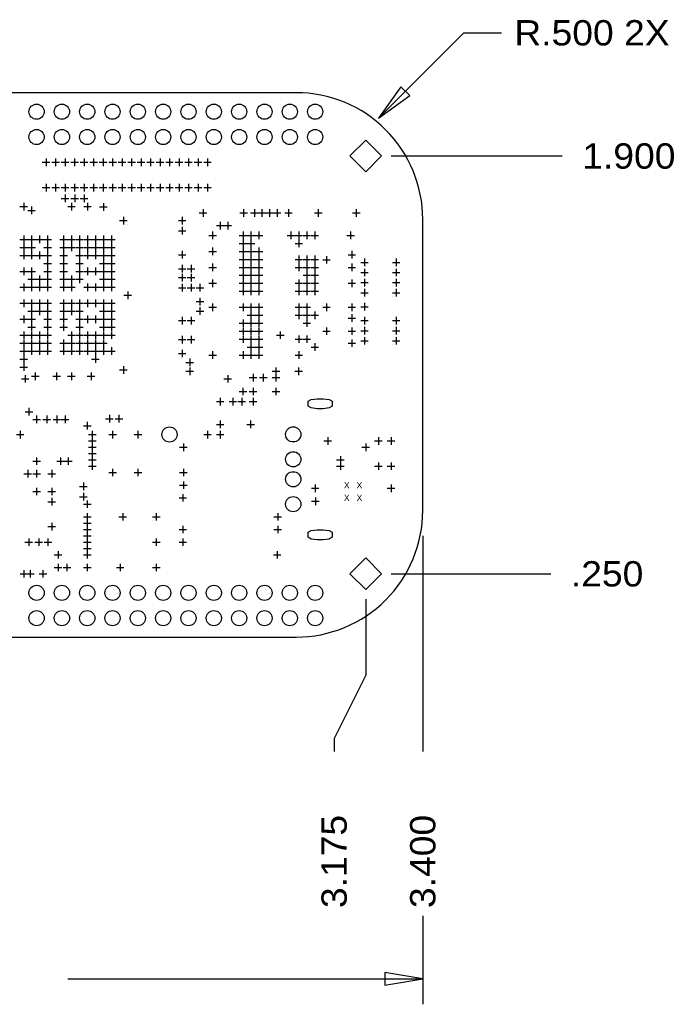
# Model space of a CAD drawing. Extents: x -14005 to 19505, y -9605 to 12407.
# Tile 4 of 7: x 1808 to 4398, y -1450 to 2438. Entities that reach past the tile are written whole.
import ezdxf
from ezdxf.enums import TextEntityAlignment as Align

# ---------------------------------------------------------------- set-up
doc = ezdxf.new("R2010")
doc.units = 0
doc.layers.add('1', color=7, linetype='CONTINUOUS')

# ---------------------------------------------------------------- blocks, each defined once
blk = doc.blocks.new('FIGURE_CROSS')
for points in [[(-0.5, 0), (0.5, 0)], [(0, 0.5), (0, -0.5)]]:
    blk.add_lwpolyline(points)
blk = doc.blocks.new('FIGURE_CIRCLE')
blk.add_circle((0, 0), 0.5)
blk = doc.blocks.new('FIGURE_DIAMOND')
blk.add_lwpolyline([(-0.5, 0), (0, 0.5), (0.5, 0), (0, -0.5)], close=True)
blk = doc.blocks.new('FIGURE_OBLONG')
blk.add_lwpolyline([(-0.5, -0.125), (-0.5, 0.125), (-0.416, 0.375), (-0.25, 0.5), (0.25, 0.5), (0.416, 0.375), (0.5, 0.125), (0.5, -0.125), (0.416, -0.375), (0.25, -0.5), (-0.25, -0.5), (-0.416, -0.375)], close=True)

msp = doc.modelspace()

# ---------------------------------------------------------------- linework, layer by layer
at = {"layer": '1'}
for points in [[(3225, 2050), (3561.72, 2386.5), (3711.72, 2386.5)], [(3275, 1900), (3951, 1900)], [(3400, 400), (3400, -451)], [(3275, 250), (3906, 250)], [(3175, 150), (3175, -150), (3050, -400), (3050, -451)], [(3400, -1100), (3400, -1450)], [(1999, -1350), (3400, -1350)]]:
    msp.add_lwpolyline(points, dxfattribs=at)
msp.add_lwpolyline([(250, 0), (2900, 0, 0.414214), (3400, 500), (3400, 1650, 0.414214), (2900, 2150), (250, 2150, 0.414214), (0, 1900), (0, 250, 0.414214)], format="xyb", close=True, dxfattribs=at)
for points in [[(3313.43, 2173.71), (3225, 2050), (3348.77, 2138.35)], [(3250, -1375), (3400, -1350), (3250, -1325)]]:
    msp.add_lwpolyline(points, close=True, dxfattribs=at)

# ---------------------------------------------------------------- block references
for name, p, xscale, yscale in [('FIGURE_CIRCLE', (1875, 2075), 60, 60), ('FIGURE_CIRCLE', (1975, 2075), 60, 60), ('FIGURE_CIRCLE', (2075, 2075), 60, 60), ('FIGURE_CIRCLE', (2175, 2075), 60, 60), ('FIGURE_CIRCLE', (2275, 2075), 60, 60), ('FIGURE_CIRCLE', (2375, 2075), 60, 60), ('FIGURE_CIRCLE', (2475, 2075), 60, 60), ('FIGURE_CIRCLE', (2575, 2075), 60, 60), ('FIGURE_CIRCLE', (2675, 2075), 60, 60), ('FIGURE_CIRCLE', (2775, 2075), 60, 60), ('FIGURE_CIRCLE', (2875, 2075), 60, 60), ('FIGURE_CIRCLE', (2975, 2075), 60, 60), ('FIGURE_CIRCLE', (1875, 1975), 60, 60), ('FIGURE_CIRCLE', (1975, 1975), 60, 60), ('FIGURE_CIRCLE', (2075, 1975), 60, 60), ('FIGURE_CIRCLE', (2175, 1975), 60, 60), ('FIGURE_CIRCLE', (2275, 1975), 60, 60), ('FIGURE_CIRCLE', (2375, 1975), 60, 60), ('FIGURE_CIRCLE', (2475, 1975), 60, 60), ('FIGURE_CIRCLE', (2575, 1975), 60, 60), ('FIGURE_CIRCLE', (2675, 1975), 60, 60), ('FIGURE_CIRCLE', (2775, 1975), 60, 60), ('FIGURE_CIRCLE', (2875, 1975), 60, 60), ('FIGURE_CIRCLE', (2975, 1975), 60, 60), ('FIGURE_DIAMOND', (3175, 1900), 125, 125), ('FIGURE_CROSS', (1912.5, 1875), 30, 30), ('FIGURE_CROSS', (1950, 1875), 30, 30), ('FIGURE_CROSS', (1987.5, 1875), 30, 30), ('FIGURE_CROSS', (2025, 1875), 30, 30), ('FIGURE_CROSS', (2062.5, 1875), 30, 30), ('FIGURE_CROSS', (2100, 1875), 30, 30), ('FIGURE_CROSS', (2137.5, 1875), 30, 30), ('FIGURE_CROSS', (2175, 1875), 30, 30), ('FIGURE_CROSS', (2212.5, 1875), 30, 30), ('FIGURE_CROSS', (2250, 1875), 30, 30), ('FIGURE_CROSS', (2287.5, 1875), 30, 30), ('FIGURE_CROSS', (2325, 1875), 30, 30), ('FIGURE_CROSS', (2362.5, 1875), 30, 30), ('FIGURE_CROSS', (2400, 1875), 30, 30), ('FIGURE_CROSS', (2437.5, 1875), 30, 30), ('FIGURE_CROSS', (2475, 1875), 30, 30), ('FIGURE_CROSS', (2512.5, 1875), 30, 30), ('FIGURE_CROSS', (2550, 1875), 30, 30), ('FIGURE_CROSS', (1912.5, 1775), 30, 30), ('FIGURE_CROSS', (1950, 1775), 30, 30), ('FIGURE_CROSS', (1987.5, 1775), 30, 30), ('FIGURE_CROSS', (2025, 1775), 30, 30), ('FIGURE_CROSS', (2062.5, 1775), 30, 30), ('FIGURE_CROSS', (2100, 1775), 30, 30), ('FIGURE_CROSS', (2137.5, 1775), 30, 30), ('FIGURE_CROSS', (2175, 1775), 30, 30), ('FIGURE_CROSS', (2212.5, 1775), 30, 30), ('FIGURE_CROSS', (2250, 1775), 30, 30), ('FIGURE_CROSS', (2287.5, 1775), 30, 30), ('FIGURE_CROSS', (2325, 1775), 30, 30), ('FIGURE_CROSS', (2362.5, 1775), 30, 30), ('FIGURE_CROSS', (2400, 1775), 30, 30), ('FIGURE_CROSS', (2437.5, 1775), 30, 30), ('FIGURE_CROSS', (2475, 1775), 30, 30), ('FIGURE_CROSS', (2512.5, 1775), 30, 30), ('FIGURE_CROSS', (2550, 1775), 30, 30), ('FIGURE_CROSS', (1824, 1700), 30, 30), ('FIGURE_CROSS', (1987.65, 1732.5), 30, 30), ('FIGURE_CROSS', (2013, 1700), 30, 30), ('FIGURE_CROSS', (2025.65, 1732.5), 30, 30), ('FIGURE_CROSS', (2062.5, 1732.49), 30, 30), ('FIGURE_CROSS', (2076, 1700), 30, 30), ('FIGURE_CROSS', (2139, 1699), 30, 30), ('FIGURE_CROSS', (1855, 1685), 30, 30), ('FIGURE_CROSS', (2532.5, 1675), 30, 30), ('FIGURE_CROSS', (2692.5, 1675), 30, 30), ('FIGURE_CROSS', (2735, 1675), 30, 30), ('FIGURE_CROSS', (2765, 1675), 30, 30), ('FIGURE_CROSS', (2795, 1675), 30, 30), ('FIGURE_CROSS', (2825, 1675), 30, 30), ('FIGURE_CROSS', (2870, 1675), 30, 30), ('FIGURE_CROSS', (2987.5, 1675), 30, 30), ('FIGURE_CROSS', (3137.5, 1675), 30, 30), ('FIGURE_CROSS', (2217.72, 1645), 30, 30), ('FIGURE_CROSS', (2450, 1645), 30, 30), ('FIGURE_CROSS', (2600, 1625), 30, 30), ('FIGURE_CROSS', (2630, 1625), 30, 30), ('FIGURE_CROSS', (2450, 1605), 30, 30), ('FIGURE_CROSS', (2570, 1586.25), 30, 30), ('FIGURE_CROSS', (2690.25, 1586.25), 30, 30), ('FIGURE_CROSS', (2721.75, 1586.25), 30, 30), ('FIGURE_CROSS', (2753.25, 1586.25), 30, 30), ('FIGURE_CROSS', (2879.27, 1586.23), 30, 30), ('FIGURE_CROSS', (2910.77, 1586.23), 30, 30), ('FIGURE_CROSS', (2942.26, 1586.23), 30, 30), ('FIGURE_CROSS', (2973.76, 1586.24), 30, 30), ('FIGURE_CROSS', (3115, 1586.25), 30, 30), ('FIGURE_CROSS', (1824, 1570.5), 30, 30), ('FIGURE_CROSS', (1855.5, 1570.5), 30, 30), ('FIGURE_CROSS', (1887, 1570.5), 30, 30), ('FIGURE_CROSS', (1918.5, 1570.5), 30, 30), ('FIGURE_CROSS', (1981.5, 1570.47), 30, 30), ('FIGURE_CROSS', (2012.99, 1570.47), 30, 30), ('FIGURE_CROSS', (2044.5, 1570.5), 30, 30), ('FIGURE_CROSS', (2076, 1570.5), 30, 30), ('FIGURE_CROSS', (2107.5, 1570.5), 30, 30), ('FIGURE_CROSS', (2139, 1570.5), 30, 30), ('FIGURE_CROSS', (2170.5, 1570.5), 30, 30), ('FIGURE_CROSS', (2690.25, 1554.75), 30, 30), ('FIGURE_CROSS', (2721.75, 1554.75), 30, 30), ('FIGURE_CROSS', (2910.77, 1554.73), 30, 30), ('FIGURE_CROSS', (1824, 1539), 30, 30), ('FIGURE_CROSS', (1824, 1507.5), 30, 30), ('FIGURE_CROSS', (1855.5, 1539), 30, 30), ('FIGURE_CROSS', (1855.5, 1507.5), 30, 30), ('FIGURE_CROSS', (1887, 1507.5), 30, 30), ('FIGURE_CROSS', (1918.5, 1539), 30, 30), ('FIGURE_CROSS', (1918.5, 1507.5), 30, 30), ('FIGURE_CROSS', (1981.5, 1538.98), 30, 30), ('FIGURE_CROSS', (1981.5, 1507.48), 30, 30), ('FIGURE_CROSS', (2012.99, 1538.98), 30, 30), ('FIGURE_CROSS', (2044.49, 1507.48), 30, 30), ('FIGURE_CROSS', (2044.5, 1539), 30, 30), ('FIGURE_CROSS', (2076, 1539), 30, 30), ('FIGURE_CROSS', (2076, 1507.5), 30, 30), ('FIGURE_CROSS', (2107.5, 1539), 30, 30), ('FIGURE_CROSS', (2107.5, 1507.5), 30, 30), ('FIGURE_CROSS', (2139, 1539), 30, 30), ('FIGURE_CROSS', (2139, 1507.5), 30, 30), ('FIGURE_CROSS', (2170.5, 1539), 30, 30), ('FIGURE_CROSS', (2170.5, 1507.5), 30, 30), ('FIGURE_CROSS', (2450, 1510), 30, 30), ('FIGURE_CROSS', (2570, 1523.25), 30, 30), ('FIGURE_CROSS', (2690.25, 1523.25), 30, 30), ('FIGURE_CROSS', (2721.75, 1523.25), 30, 30), ('FIGURE_CROSS', (2753.25, 1523.25), 30, 30), ('FIGURE_CROSS', (3120, 1510), 30, 30), ('FIGURE_CROSS', (1918.5, 1476), 30, 30), ('FIGURE_CROSS', (1981.5, 1475.98), 30, 30), ('FIGURE_CROSS', (2044.5, 1476), 30, 30), ('FIGURE_CROSS', (2139, 1476), 30, 30), ('FIGURE_CROSS', (2170.5, 1476), 30, 30), ('FIGURE_CROSS', (2690.25, 1491.75), 30, 30), ('FIGURE_CROSS', (2721.75, 1491.75), 30, 30), ('FIGURE_CROSS', (2753.25, 1491.75), 30, 30), ('FIGURE_CROSS', (2910.77, 1491.74), 30, 30), ('FIGURE_CROSS', (2942.27, 1491.74), 30, 30), ('FIGURE_CROSS', (2973.76, 1491.75), 30, 30), ('FIGURE_CROSS', (3020, 1490), 30, 30), ('FIGURE_CROSS', (3170, 1480), 30, 30), ('FIGURE_CROSS', (3295, 1480), 30, 30), ('FIGURE_CROSS', (1824, 1444.5), 30, 30), ('FIGURE_CROSS', (1855.5, 1444.5), 30, 30), ('FIGURE_CROSS', (1918.5, 1444.5), 30, 30), ('FIGURE_CROSS', (1981.5, 1444.49), 30, 30), ('FIGURE_CROSS', (2044.5, 1444.5), 30, 30), ('FIGURE_CROSS', (2076, 1444.5), 30, 30), ('FIGURE_CROSS', (2107.5, 1444.5), 30, 30), ('FIGURE_CROSS', (2139, 1444.5), 30, 30), ('FIGURE_CROSS', (2170.5, 1444.5), 30, 30), ('FIGURE_CROSS', (2450, 1455), 30, 30), ('FIGURE_CROSS', (2485, 1455), 30, 30), ('FIGURE_CROSS', (2570, 1460.25), 30, 30), ('FIGURE_CROSS', (2690.25, 1460.25), 30, 30), ('FIGURE_CROSS', (2690.25, 1428.75), 30, 30), ('FIGURE_CROSS', (2721.75, 1460.25), 30, 30), ('FIGURE_CROSS', (2721.75, 1428.75), 30, 30), ('FIGURE_CROSS', (2753.25, 1460.25), 30, 30), ('FIGURE_CROSS', (2753.25, 1428.75), 30, 30), ('FIGURE_CROSS', (2910.77, 1460.25), 30, 30), ('FIGURE_CROSS', (2942.27, 1460.25), 30, 30), ('FIGURE_CROSS', (2942.27, 1428.75), 30, 30), ('FIGURE_CROSS', (2973.76, 1460.26), 30, 30), ('FIGURE_CROSS', (2973.76, 1428.76), 30, 30), ('FIGURE_CROSS', (3120, 1460.25), 30, 30), ('FIGURE_CROSS', (3170, 1440), 30, 30), ('FIGURE_CROSS', (3295, 1440), 30, 30), ('FIGURE_CROSS', (1855.5, 1413), 30, 30), ('FIGURE_CROSS', (1887, 1413), 30, 30), ('FIGURE_CROSS', (1918.5, 1413), 30, 30), ('FIGURE_CROSS', (1981.5, 1412.99), 30, 30), ('FIGURE_CROSS', (2012.99, 1412.99), 30, 30), ('FIGURE_CROSS', (2044.5, 1413), 30, 30), ('FIGURE_CROSS', (2139, 1413), 30, 30), ('FIGURE_CROSS', (2170.5, 1413), 30, 30), ('FIGURE_CROSS', (2450, 1420), 30, 30), ('FIGURE_CROSS', (2485, 1420), 30, 30), ('FIGURE_CROSS', (2570, 1397.25), 30, 30), ('FIGURE_CROSS', (2690.25, 1397.25), 30, 30), ('FIGURE_CROSS', (2721.75, 1397.25), 30, 30), ('FIGURE_CROSS', (2753.25, 1397.25), 30, 30), ('FIGURE_CROSS', (2910.77, 1397.26), 30, 30), ('FIGURE_CROSS', (2942.27, 1397.26), 30, 30), ('FIGURE_CROSS', (2973.76, 1397.27), 30, 30), ('FIGURE_CROSS', (3120, 1397.25), 30, 30), ('FIGURE_CROSS', (3170, 1400), 30, 30), ('FIGURE_CROSS', (3295, 1400), 30, 30), ('FIGURE_CROSS', (1824, 1381.5), 30, 30), ('FIGURE_CROSS', (1855.5, 1381.5), 30, 30), ('FIGURE_CROSS', (1887, 1381.5), 30, 30), ('FIGURE_CROSS', (1918.5, 1381.5), 30, 30), ('FIGURE_CROSS', (1981.5, 1381.5), 30, 30), ('FIGURE_CROSS', (2012.99, 1381.5), 30, 30), ('FIGURE_CROSS', (2076, 1381.5), 30, 30), ('FIGURE_CROSS', (2107.5, 1381.5), 30, 30), ('FIGURE_CROSS', (2139, 1381.5), 30, 30), ('FIGURE_CROSS', (2170.5, 1381.5), 30, 30), ('FIGURE_CROSS', (2235, 1350), 30, 30), ('FIGURE_CROSS', (2450, 1380), 30, 30), ('FIGURE_CROSS', (2485, 1380), 30, 30), ('FIGURE_CROSS', (2520, 1380), 30, 30), ('FIGURE_CROSS', (2690.25, 1365.75), 30, 30), ('FIGURE_CROSS', (2721.75, 1365.75), 30, 30), ('FIGURE_CROSS', (2753.25, 1365.75), 30, 30), ('FIGURE_CROSS', (2910.77, 1365.76), 30, 30), ('FIGURE_CROSS', (2942.27, 1365.76), 30, 30), ('FIGURE_CROSS', (2973.76, 1365.77), 30, 30), ('FIGURE_CROSS', (3170, 1360), 30, 30), ('FIGURE_CROSS', (3295, 1360), 30, 30), ('FIGURE_CROSS', (1824, 1318.5), 30, 30), ('FIGURE_CROSS', (1855.5, 1318.5), 30, 30), ('FIGURE_CROSS', (1887, 1318.5), 30, 30), ('FIGURE_CROSS', (1918.5, 1318.5), 30, 30), ('FIGURE_CROSS', (1981.5, 1318.5), 30, 30), ('FIGURE_CROSS', (2012.99, 1318.5), 30, 30), ('FIGURE_CROSS', (2044.5, 1318.5), 30, 30), ('FIGURE_CROSS', (2076, 1318.5), 30, 30), ('FIGURE_CROSS', (2107.5, 1318.5), 30, 30), ('FIGURE_CROSS', (2139, 1318.5), 30, 30), ('FIGURE_CROSS', (2170.5, 1318.5), 30, 30), ('FIGURE_CROSS', (2520, 1325), 30, 30), ('FIGURE_CROSS', (1855.5, 1287), 30, 30), ('FIGURE_CROSS', (1887, 1287), 30, 30), ('FIGURE_CROSS', (1918.5, 1287), 30, 30), ('FIGURE_CROSS', (1981.5, 1287.01), 30, 30), ('FIGURE_CROSS', (2012.99, 1287.01), 30, 30), ('FIGURE_CROSS', (2044.5, 1287), 30, 30), ('FIGURE_CROSS', (2139, 1287), 30, 30), ('FIGURE_CROSS', (2170.5, 1287), 30, 30), ('FIGURE_CROSS', (2520, 1287.5), 30, 30), ('FIGURE_CROSS', (2570, 1302.75), 30, 30), ('FIGURE_CROSS', (2690.25, 1302.75), 30, 30), ('FIGURE_CROSS', (2721.75, 1302.75), 30, 30), ('FIGURE_CROSS', (2721.75, 1271.25), 30, 30), ('FIGURE_CROSS', (2753.25, 1302.75), 30, 30), ('FIGURE_CROSS', (2753.25, 1271.25), 30, 30), ('FIGURE_CROSS', (2910.75, 1302.75), 30, 30), ('FIGURE_CROSS', (2910.75, 1271.26), 30, 30), ('FIGURE_CROSS', (2942.25, 1302.75), 30, 30), ('FIGURE_CROSS', (2942.25, 1271.26), 30, 30), ('FIGURE_CROSS', (2973.74, 1271.26), 30, 30), ('FIGURE_CROSS', (3020, 1302.75), 30, 30), ('FIGURE_CROSS', (3120, 1302.75), 30, 30), ('FIGURE_CROSS', (3170, 1305), 30, 30), ('FIGURE_CROSS', (1824, 1255.5), 30, 30), ('FIGURE_CROSS', (1855.5, 1255.5), 30, 30), ('FIGURE_CROSS', (1918.5, 1255.5), 30, 30), ('FIGURE_CROSS', (1981.5, 1255.51), 30, 30), ('FIGURE_CROSS', (2044.5, 1255.5), 30, 30), ('FIGURE_CROSS', (2076, 1255.5), 30, 30), ('FIGURE_CROSS', (2107.5, 1255.5), 30, 30), ('FIGURE_CROSS', (2139, 1255.5), 30, 30), ('FIGURE_CROSS', (2170.5, 1255.5), 30, 30), ('FIGURE_CROSS', (2450, 1250), 30, 30), ('FIGURE_CROSS', (2485, 1250), 30, 30), ('FIGURE_CROSS', (2690.25, 1239.75), 30, 30), ('FIGURE_CROSS', (2721.75, 1239.75), 30, 30), ('FIGURE_CROSS', (2753.25, 1239.75), 30, 30), ('FIGURE_CROSS', (2942.26, 1239.75), 30, 30), ('FIGURE_CROSS', (3120, 1260), 30, 30), ('FIGURE_CROSS', (3170, 1250), 30, 30), ('FIGURE_CROSS', (3295, 1250), 30, 30), ('FIGURE_CROSS', (1824, 1192.5), 30, 30), ('FIGURE_CROSS', (1855.5, 1224), 30, 30), ('FIGURE_CROSS', (1855.5, 1192.5), 30, 30), ('FIGURE_CROSS', (1887, 1192.5), 30, 30), ('FIGURE_CROSS', (1918.5, 1224), 30, 30), ('FIGURE_CROSS', (1918.5, 1192.5), 30, 30), ('FIGURE_CROSS', (1981.5, 1224.02), 30, 30), ('FIGURE_CROSS', (2012.99, 1192.52), 30, 30), ('FIGURE_CROSS', (2044.5, 1224), 30, 30), ('FIGURE_CROSS', (2044.5, 1192.5), 30, 30), ('FIGURE_CROSS', (2076, 1192.5), 30, 30), ('FIGURE_CROSS', (2107.5, 1192.5), 30, 30), ('FIGURE_CROSS', (2139, 1224), 30, 30), ('FIGURE_CROSS', (2139, 1192.5), 30, 30), ('FIGURE_CROSS', (2170.5, 1224), 30, 30), ('FIGURE_CROSS', (2170.5, 1192.5), 30, 30), ('FIGURE_CROSS', (2690.25, 1208.25), 30, 30), ('FIGURE_CROSS', (2721.75, 1208.25), 30, 30), ('FIGURE_CROSS', (2753.25, 1208.25), 30, 30), ('FIGURE_CROSS', (2837.49, 1192.49), 30, 30), ('FIGURE_CROSS', (3020, 1208.25), 30, 30), ('FIGURE_CROSS', (3120, 1208.25), 30, 30), ('FIGURE_CROSS', (3170, 1210), 30, 30), ('FIGURE_CROSS', (3295, 1210), 30, 30), ('FIGURE_CROSS', (1824, 1161), 30, 30), ('FIGURE_CROSS', (1855.5, 1161), 30, 30), ('FIGURE_CROSS', (1887, 1161), 30, 30), ('FIGURE_CROSS', (1918.5, 1161), 30, 30), ('FIGURE_CROSS', (1981.5, 1161), 30, 30), ('FIGURE_CROSS', (2012.99, 1161.02), 30, 30), ('FIGURE_CROSS', (2044.5, 1161), 30, 30), ('FIGURE_CROSS', (2076, 1161), 30, 30), ('FIGURE_CROSS', (2107.5, 1161), 30, 30), ('FIGURE_CROSS', (2139, 1161), 30, 30), ('FIGURE_CROSS', (2450, 1175), 30, 30), ('FIGURE_CROSS', (2485, 1175), 30, 30), ('FIGURE_CROSS', (2690.25, 1176.75), 30, 30), ('FIGURE_CROSS', (2721.75, 1176.75), 30, 30), ('FIGURE_CROSS', (2753.25, 1176.75), 30, 30), ('FIGURE_CROSS', (2910.76, 1176.75), 30, 30), ('FIGURE_CROSS', (2942.26, 1176.75), 30, 30), ('FIGURE_CROSS', (3120, 1161), 30, 30), ('FIGURE_CROSS', (3170, 1170), 30, 30), ('FIGURE_CROSS', (3295, 1170), 30, 30), ('FIGURE_CROSS', (1824, 1129.5), 30, 30), ('FIGURE_CROSS', (1855.5, 1129.5), 30, 30), ('FIGURE_CROSS', (1887, 1129.5), 30, 30), ('FIGURE_CROSS', (1918.5, 1129.5), 30, 30), ('FIGURE_CROSS', (1981.5, 1129.5), 30, 30), ('FIGURE_CROSS', (2013, 1129.5), 30, 30), ('FIGURE_CROSS', (2044.5, 1129.5), 30, 30), ('FIGURE_CROSS', (2076, 1129.5), 30, 30), ('FIGURE_CROSS', (2107.5, 1129.5), 30, 30), ('FIGURE_CROSS', (2139, 1129.5), 30, 30), ('FIGURE_CROSS', (2170.5, 1129.5), 30, 30), ('FIGURE_CROSS', (2450, 1120), 30, 30), ('FIGURE_CROSS', (2570, 1113.75), 30, 30), ('FIGURE_CROSS', (2690.25, 1113.75), 30, 30), ('FIGURE_CROSS', (2721.75, 1145.25), 30, 30), ('FIGURE_CROSS', (2721.75, 1113.75), 30, 30), ('FIGURE_CROSS', (2753.25, 1145.25), 30, 30), ('FIGURE_CROSS', (2753.25, 1113.75), 30, 30), ('FIGURE_CROSS', (2910.76, 1113.75), 30, 30), ('FIGURE_CROSS', (2973.74, 1145.27), 30, 30), ('FIGURE_CROSS', (1824, 1098), 30, 30), ('FIGURE_CROSS', (2107.5, 1098), 30, 30), ('FIGURE_CROSS', (2480, 1085), 30, 30), ('FIGURE_CROSS', (1824, 1066.5), 30, 30), ('FIGURE_CROSS', (2217.72, 1055), 30, 30), ('FIGURE_CROSS', (2480, 1050), 30, 30), ('FIGURE_CROSS', (2820, 1050), 30, 30), ('FIGURE_CROSS', (2910, 1050), 30, 30), ('FIGURE_CROSS', (1830, 1020), 30, 30), ('FIGURE_CROSS', (1870, 1030), 30, 30), ('FIGURE_CROSS', (1954.14, 1030), 30, 30), ('FIGURE_CROSS', (2012.5, 1030), 30, 30), ('FIGURE_CROSS', (2090, 1030), 30, 30), ('FIGURE_CROSS', (2630, 1020), 30, 30), ('FIGURE_CROSS', (2730, 1025), 30, 30), ('FIGURE_CROSS', (2770, 1025), 30, 30), ('FIGURE_CROSS', (2820, 1025), 30, 30), ('FIGURE_CROSS', (2690, 970), 30, 30), ('FIGURE_CROSS', (2730, 970), 30, 30), ('FIGURE_CROSS', (2820, 970), 30, 30), ('FIGURE_CROSS', (2600, 930), 30, 30), ('FIGURE_CROSS', (2650, 930), 30, 30), ('FIGURE_CROSS', (2685, 930), 30, 30), ('FIGURE_CROSS', (2730, 930), 30, 30), ('FIGURE_CROSS', (1845, 890), 30, 30), ('FIGURE_CROSS', (1875, 860), 30, 30), ('FIGURE_CROSS', (1915, 860), 30, 30), ('FIGURE_CROSS', (1955, 860), 30, 30), ('FIGURE_CROSS', (1987.5, 860), 30, 30), ('FIGURE_CROSS', (2162.5, 862.5), 30, 30), ('FIGURE_CROSS', (2200, 862.5), 30, 30), ('FIGURE_CROSS', (2075, 835), 30, 30), ('FIGURE_CIRCLE', (2400, 800), 60, 60), ('FIGURE_CROSS', (2600, 840), 30, 30), ('FIGURE_CROSS', (2720, 840), 30, 30), ('FIGURE_CIRCLE', (2888.6, 800.6), 60, 60), ('FIGURE_CROSS', (1810, 800), 30, 30), ('FIGURE_CROSS', (2095, 800), 30, 30), ('FIGURE_CROSS', (2095, 775), 30, 30), ('FIGURE_CROSS', (2175, 800), 30, 30), ('FIGURE_CROSS', (2275, 800), 30, 30), ('FIGURE_CROSS', (2550, 800), 30, 30), ('FIGURE_CROSS', (2600, 800), 30, 30), ('FIGURE_CROSS', (3025, 775), 30, 30), ('FIGURE_CROSS', (3225, 775), 30, 30), ('FIGURE_CROSS', (3275, 775), 30, 30), ('FIGURE_CROSS', (2095, 750), 30, 30), ('FIGURE_CROSS', (2095, 725), 30, 30), ('FIGURE_CROSS', (2455, 750), 30, 30), ('FIGURE_CROSS', (3175, 750), 30, 30), ('FIGURE_CROSS', (1875, 695), 30, 30), ('FIGURE_CROSS', (1970, 695), 30, 30), ('FIGURE_CROSS', (2000, 695), 30, 30), ('FIGURE_CROSS', (2095, 700), 30, 30), ('FIGURE_CIRCLE', (2888.6, 702.2), 60, 60), ('FIGURE_CROSS', (3075, 700), 30, 30), ('FIGURE_CROSS', (2095, 675), 30, 30), ('FIGURE_CROSS', (2175, 650), 30, 30), ('FIGURE_CROSS', (2275, 650), 30, 30), ('FIGURE_CROSS', (2455, 650), 30, 30), ('FIGURE_CROSS', (3075, 675), 30, 30), ('FIGURE_CROSS', (3225, 675), 30, 30), ('FIGURE_CROSS', (3275, 675), 30, 30), ('FIGURE_CROSS', (1840, 645), 30, 30), ('FIGURE_CROSS', (1875, 645), 30, 30), ('FIGURE_CROSS', (1935, 645), 30, 30), ('FIGURE_CIRCLE', (2888.6, 623.4), 60, 60), ('FIGURE_CROSS', (1875, 575), 30, 30), ('FIGURE_CROSS', (1935, 575), 30, 30), ('FIGURE_CROSS', (2060, 595), 30, 30), ('FIGURE_CROSS', (2455, 600), 30, 30), ('FIGURE_CROSS', (2975.3, 587.8), 30, 30), ('FIGURE_CROSS', (3274.7, 587.8), 30, 30), ('FIGURE_CROSS', (1935, 534.84), 30, 30), ('FIGURE_CROSS', (2060, 554.53), 30, 30), ('FIGURE_CROSS', (2452.5, 550), 30, 30), ('FIGURE_CIRCLE', (2888.6, 525), 60, 60), ('FIGURE_CROSS', (2975.9, 536.6), 30, 30), ('FIGURE_CROSS', (2075, 525), 30, 30), ('FIGURE_CROSS', (2075, 475), 30, 30), ('FIGURE_CROSS', (2215, 475), 30, 30), ('FIGURE_CROSS', (2347.5, 475), 30, 30), ('FIGURE_CROSS', (2827.5, 475), 30, 30), ('FIGURE_CROSS', (1935, 436.42), 30, 30), ('FIGURE_CROSS', (2075, 450), 30, 30), ('FIGURE_CROSS', (2075, 425), 30, 30), ('FIGURE_CROSS', (2452.5, 425), 30, 30), ('FIGURE_CROSS', (2827.5, 425), 30, 30), ('FIGURE_CROSS', (1843.9, 375), 30, 30), ('FIGURE_CROSS', (1883.27, 375), 30, 30), ('FIGURE_CROSS', (1920, 375), 30, 30), ('FIGURE_CROSS', (2075, 400), 30, 30), ('FIGURE_CROSS', (2075, 375), 30, 30), ('FIGURE_CROSS', (2347.5, 375), 30, 30), ('FIGURE_CROSS', (2452.5, 375), 30, 30), ('FIGURE_CROSS', (2075, 350), 30, 30), ('FIGURE_CROSS', (1960, 325), 30, 30), ('FIGURE_CROSS', (2075, 325), 30, 30), ('FIGURE_CROSS', (2825, 325), 30, 30), ('FIGURE_DIAMOND', (3175, 250), 125, 125), ('FIGURE_CROSS', (1960, 275), 30, 30), ('FIGURE_CROSS', (1995, 275), 30, 30), ('FIGURE_CROSS', (2075, 275), 30, 30), ('FIGURE_CROSS', (2205, 275), 30, 30), ('FIGURE_CROSS', (2347.5, 275), 30, 30), ('FIGURE_CROSS', (1825, 250), 30, 30), ('FIGURE_CROSS', (1850, 250), 30, 30), ('FIGURE_CROSS', (1900, 250), 30, 30), ('FIGURE_CIRCLE', (1875, 175), 60, 60), ('FIGURE_CIRCLE', (1975, 175), 60, 60), ('FIGURE_CIRCLE', (2075, 175), 60, 60), ('FIGURE_CIRCLE', (2175, 175), 60, 60), ('FIGURE_CIRCLE', (2275, 175), 60, 60), ('FIGURE_CIRCLE', (2375, 175), 60, 60), ('FIGURE_CIRCLE', (2475, 175), 60, 60), ('FIGURE_CIRCLE', (2575, 175), 60, 60), ('FIGURE_CIRCLE', (2675, 175), 60, 60), ('FIGURE_CIRCLE', (2775, 175), 60, 60), ('FIGURE_CIRCLE', (2875, 175), 60, 60), ('FIGURE_CIRCLE', (2975, 175), 60, 60), ('FIGURE_CIRCLE', (1875, 75), 60, 60), ('FIGURE_CIRCLE', (1975, 75), 60, 60), ('FIGURE_CIRCLE', (2075, 75), 60, 60), ('FIGURE_CIRCLE', (2175, 75), 60, 60), ('FIGURE_CIRCLE', (2275, 75), 60, 60), ('FIGURE_CIRCLE', (2375, 75), 60, 60), ('FIGURE_CIRCLE', (2475, 75), 60, 60), ('FIGURE_CIRCLE', (2575, 75), 60, 60), ('FIGURE_CIRCLE', (2675, 75), 60, 60), ('FIGURE_CIRCLE', (2775, 75), 60, 60), ('FIGURE_CIRCLE', (2875, 75), 60, 60), ('FIGURE_CIRCLE', (2975, 75), 60, 60)]:
    msp.add_blockref(name, p, dxfattribs=dict(at, xscale=xscale, yscale=yscale))
at = {"layer": '1', "xscale": 40, "yscale": 95, "rotation": 270}
for p in [(2995.3, 921.5), (2995.3, 404.1)]:
    msp.add_blockref('FIGURE_OBLONG', p, dxfattribs=at)

# ---------------------------------------------------------------- texts
at = {"layer": '1', "width": 1.1}
for s, p in [('R.500 2X', (3761.72, 2336.5)), ('1.900', (4030, 1850)), ('.250', (3985, 200))]:
    msp.add_text(s, height=100, dxfattribs=at).set_placement(p)
at = {"layer": '1'}
for p in [(3100, 600), (3150, 600), (3100, 550), (3150, 550)]:
    msp.add_text('X', height=25, dxfattribs=at).set_placement(p, align=Align.MIDDLE_CENTER)
at = {"layer": '1', "width": 1.1}
for s, p in [('3.175', (3100, -1070)), ('3.400', (3450, -1070))]:
    msp.add_text(s, height=100, rotation=90, dxfattribs=at).set_placement(p)

doc.saveas('drawing.dxf')
